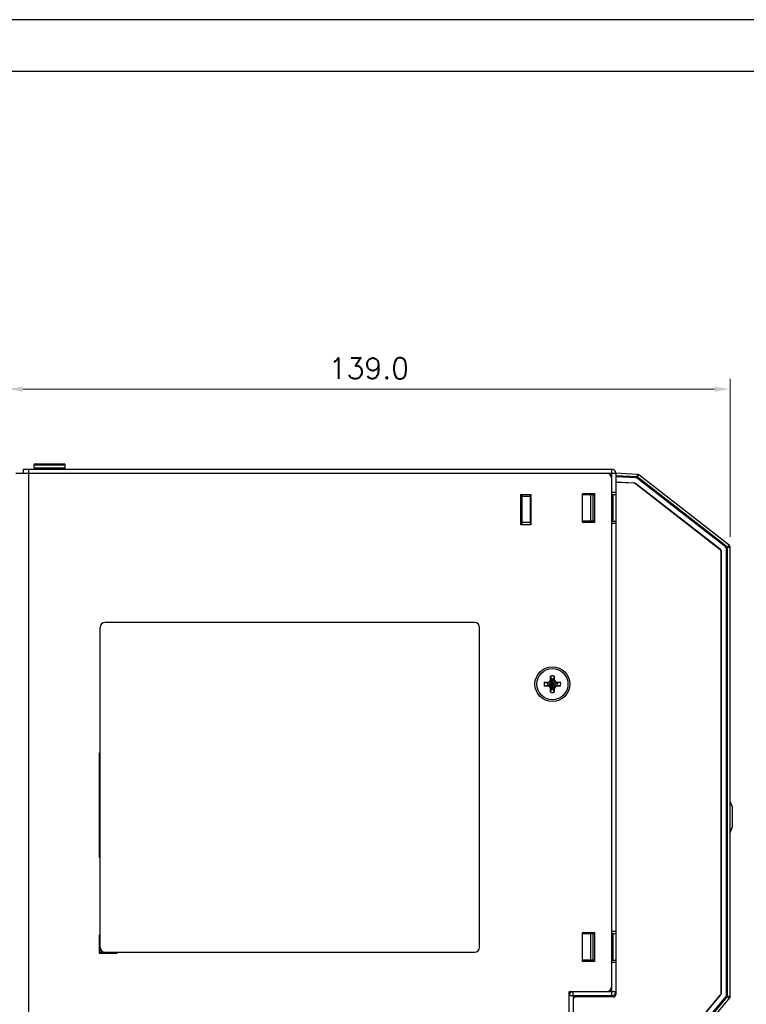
# Model space of a CAD drawing. Header units: inches. Extents: x 0 to 420, y 0 to 297.
# Tile 7 of 10: x 146 to 286, y 107 to 297. Entities that reach past the tile are written whole.
import ezdxf

# ---------------------------------------------------------------- set-up
doc = ezdxf.new("R2010")
doc.units = ezdxf.units.IN
doc.header["$MEASUREMENT"] = 0
doc.layers.add('Dimension', color=2, linetype='Continuous', lineweight=9)
doc.styles.add('ROMANS', font='romans')
doc.dimstyles.new('yutana', dxfattribs={"dimscale": 2, "dimtxt": 2, "dimasz": 1.5, "dimexe": 1, "dimexo": 1, "dimgap": 1, "dimtad": 1, "dimdec": 1, "dimzin": 0, "dimdsep": 46, "dimtxsty": 'ROMANS', "dimcen": 0, "dimadec": 0, "dimazin": 0, "dimtp": 0.01, "dimtm": 0.01, "dimtfac": 1, "dimtdec": 1, "dimtmove": 0, "dimatfit": 3, "dimfxl": 1, "dimtolj": 1, "dimtzin": 0, "dimlwd": 0, "dimlwe": 0, "dimarcsym": 0})

# ---------------------------------------------------------------- blocks, each defined once
blk = doc.blocks.new('*D3')
at = {"layer": 'Defpoints', "color": 0}
for p in [(282.7, 225.9), (282.7, 195.46), (143.7, 176.9)]:
    blk.add_point(p, dxfattribs=at)
at = {"layer": 'Dimension', "color": 0, "lineweight": 0}
for p, q in [((143.7, 178.9), (143.7, 227.9)), ((282.7, 197.46), (282.7, 227.9)), ((146.7, 225.9), (279.7, 225.9))]:
    blk.add_line(p, q, dxfattribs=at)
at = {"layer": 'Dimension', "color": 0}
for points in [[(146.7, 226.4), (146.7, 225.4), (143.7, 225.9)], [(279.7, 226.4), (279.7, 225.4), (282.7, 225.9)]]:
    blk.add_solid(points, dxfattribs=at)
at = {"layer": 'Dimension', "color": 0, "insert": (213.2, 229.9), "char_height": 4, "attachment_point": 5, "style": 'ROMANS'}
blk.add_mtext('\\A1;139.0', dxfattribs=at)

msp = doc.modelspace()

# ---------------------------------------------------------------- linework, layer by layer
at = {"color": 7, "linetype": 'Continuous'}
for p, q in [((146.8, 209.7), (146.8, 210.5)), ((146.8, 210.5), (259.9, 210.5)), ((147.8, 86.5), (147.8, 210.5)), ((148.8, 210.7), (148.8, 211.3)), ((148.8, 210.7), (148.8, 211.3)), ((148.8, 211.3), (154.8, 211.3)), ((154.8, 210.7), (148.8, 210.7)), ((149, 211.5), (154.6, 211.5)), ((154.8, 210.7), (154.8, 211.3)), ((154.8, 210.7), (154.8, 211.3)), ((259.9, 109.1), (259.9, 210.5)), ((145.3, 209.7), (260.7, 209.7)), ((260.7, 209.7), (260.7, 206)), ((264.83, 209.48), (260.7, 209.7)), ((264.8, 208.98), (260.7, 209.2)), ((264.57, 208.8), (260.7, 209)), ((264.83, 209.48), (264.8, 208.98)), ((264.8, 208.98), (265.11, 209.38)), ((282.2, 195.46), (264.8, 208.98)), ((281.81, 195.51), (264.86, 208.69)), ((282.51, 195.85), (265.11, 209.38)), ((264.21, 207.81), (260.7, 208)), ((264.21, 207.77), (260.7, 207.95)), ((264.21, 207.77), (264.21, 207.81)), ((264.46, 207.67), (264.49, 207.71)), ((280.78, 194.98), (264.46, 207.67)), ((280.81, 195.02), (264.49, 207.71)), ((242.45, 199.8), (242.45, 205.6)), ((242.45, 205.6), (244.35, 205.6)), ((242.45, 205.3), (242.6, 205.3)), ((242.6, 205.6), (242.6, 199.8)), ((244.2, 205.2), (242.6, 205.2)), ((244.2, 205.6), (244.2, 199.8)), ((244.35, 205.6), (244.35, 199.8)), ((254.3, 200.2), (254.3, 205.8)), ((254.3, 205.8), (256.6, 205.8)), ((256.6, 205.54), (254.3, 205.5)), ((255.8, 205.53), (255.8, 200.47)), ((256.3, 205.53), (256.3, 200.47)), ((256.6, 205.8), (256.6, 200.2)), ((260.7, 206), (259.9, 206)), ((259.9, 205.6), (260.7, 205.61)), ((260.2, 200.4), (260.2, 205.6)), ((260.7, 206), (260.7, 200)), ((242.45, 204.5), (242.6, 204.5)), ((242.6, 203.1), (242.45, 203.1)), ((244.35, 199.8), (242.45, 199.8)), ((244.2, 200.2), (242.6, 200.2)), ((256.6, 200.46), (254.3, 200.5)), ((256.6, 200.2), (254.3, 200.2)), ((260.7, 200.39), (259.9, 200.4)), ((260.7, 200), (259.9, 200)), ((260.7, 200), (260.7, 121.5)), ((282.51, 195.85), (282.2, 195.46)), ((282.2, 195.46), (282.7, 195.46)), ((282.2, 108.98), (282.2, 195.46)), ((282.7, 108.98), (282.7, 195.46)), ((280.78, 194.98), (280.81, 195.02)), ((280.95, 194.62), (281, 194.62)), ((280.95, 109.6), (280.95, 194.62)), ((281, 109.6), (281, 194.62)), ((282, 109.24), (282, 195.11)), ((233.5, 181), (162.5, 181)), ((161.5, 117.5), (161.5, 180)), ((234.5, 118.5), (234.5, 180)), ((248.13, 169.92), (248.13, 170.66)), ((248.13, 170.66), (248.31, 170.03)), ((248.87, 170.66), (248.68, 170.03)), ((248.87, 170.66), (248.87, 169.92)), ((246.94, 169.47), (247.68, 169.47)), ((246.94, 169.47), (247.57, 169.28)), ((246.94, 168.73), (247.57, 168.91)), ((247.68, 168.73), (246.94, 168.73)), ((247.57, 168.91), (249.43, 169.28)), ((247.6, 169.28), (247.57, 169.28)), ((247.57, 169.28), (249.43, 168.91)), ((247.57, 168.91), (247.6, 168.91)), ((248.05, 169.54), (247.6, 169.28)), ((247.68, 169.47), (247.6, 169.28)), ((247.6, 168.91), (249.39, 169.28)), ((247.6, 169.28), (249.39, 168.91)), ((247.6, 168.91), (248.05, 168.66)), ((247.68, 168.73), (247.6, 168.91)), ((247.68, 169.47), (247.93, 169.56)), ((247.93, 168.64), (247.68, 168.73)), ((247.93, 169.56), (248.13, 169.92)), ((247.93, 169.56), (248.05, 169.54)), ((248.31, 169.99), (248.05, 169.54)), ((248.05, 168.66), (248.94, 169.54)), ((248.94, 168.66), (248.05, 169.54)), ((248.13, 169.92), (248.31, 169.99)), ((248.31, 168.17), (248.68, 170.03)), ((248.31, 170.03), (248.31, 169.99)), ((248.68, 168.17), (248.31, 170.03)), ((248.31, 168.21), (248.68, 169.99)), ((248.68, 168.21), (248.31, 169.99)), ((248.68, 169.99), (248.68, 170.03)), ((248.87, 169.92), (248.68, 169.99)), ((248.94, 169.54), (248.68, 169.99)), ((248.87, 169.92), (249.07, 169.56)), ((249.07, 169.56), (248.94, 169.54)), ((249.39, 169.28), (248.94, 169.54)), ((248.94, 168.66), (249.39, 168.91)), ((249.07, 169.56), (249.32, 169.47)), ((249.32, 168.73), (249.07, 168.64)), ((249.32, 169.47), (250.06, 169.47)), ((249.32, 169.47), (249.39, 169.28)), ((249.32, 168.73), (249.39, 168.91)), ((250.06, 168.73), (249.32, 168.73)), ((249.43, 169.28), (249.39, 169.28)), ((249.39, 168.91), (249.43, 168.91)), ((250.06, 169.47), (249.43, 169.28)), ((250.06, 168.73), (249.43, 168.91)), ((247.93, 168.64), (248.05, 168.66)), ((248.13, 168.28), (247.93, 168.64)), ((248.05, 168.66), (248.31, 168.21)), ((248.13, 167.54), (248.13, 168.28)), ((248.13, 168.28), (248.31, 168.21)), ((248.13, 167.54), (248.31, 168.17)), ((248.31, 168.21), (248.31, 168.17)), ((248.68, 168.21), (248.94, 168.66)), ((248.87, 168.28), (248.68, 168.21)), ((248.68, 168.17), (248.68, 168.21)), ((248.87, 167.54), (248.68, 168.17)), ((249.07, 168.64), (248.87, 168.28)), ((248.87, 168.28), (248.87, 167.54)), ((249.07, 168.64), (248.94, 168.66)), ((161.3, 155.8), (161.3, 135.8)), ((161.5, 155.8), (161.3, 155.8)), ((282.7, 146.46), (283.05, 145.49)), ((283.05, 145.49), (283.05, 141.58)), ((283.05, 141.58), (282.7, 140.61)), ((282.7, 140.6), (283.05, 141.56)), ((283.05, 141.55), (282.7, 140.58)), ((161.3, 135.8), (161.5, 135.8)), ((254.3, 121.3), (256.6, 121.3)), ((254.3, 115.7), (254.3, 121.3)), ((256.6, 121.3), (256.6, 115.7)), ((260.7, 121.5), (259.9, 121.5)), ((260.7, 121.5), (260.7, 115.5)), ((161.3, 120.8), (161.3, 117.3)), ((161.5, 120.8), (161.3, 120.8)), ((256.6, 121.04), (254.3, 121)), ((255.8, 121.03), (255.8, 115.97)), ((256.3, 121.03), (256.3, 115.97)), ((259.9, 121.1), (260.7, 121.11)), ((260.2, 115.9), (260.2, 121.1)), ((161.3, 117.3), (164.8, 117.3)), ((161.5, 117.5), (233.5, 117.5)), ((164.8, 117.3), (164.8, 117.5)), ((256.6, 115.96), (254.3, 116)), ((256.6, 115.7), (254.3, 115.7)), ((260.7, 115.89), (259.9, 115.9)), ((260.7, 115.5), (259.9, 115.5)), ((260.7, 115.5), (260.7, 109.9)), ((260.7, 109.9), (251.7, 109.9)), ((251.7, 87.33), (251.7, 109.9)), ((252.5, 109.08), (251.7, 109.08)), ((252.5, 109.08), (252.5, 87.33)), ((252.51, 109.1), (252.51, 109.9)), ((259.9, 109.1), (252.51, 109.1)), ((260.2, 108.9), (253, 108.9)), ((260.7, 109.9), (260.7, 109.4)), ((264.54, 89.82), (280.85, 109.31)), ((264.57, 89.79), (280.88, 109.28)), ((265.01, 88.46), (282.2, 108.98)), ((265.06, 88.82), (281.88, 108.92)), ((265.4, 88.14), (282.58, 108.66)), ((280.85, 109.31), (280.88, 109.28)), ((280.95, 109.6), (281, 109.6)), ((282.7, 108.98), (282.2, 108.98)), ((282.2, 108.98), (282.58, 108.66))]:
    msp.add_line(p, q, dxfattribs=at)
at = {"ltscale": 5}
for points in [[(0, 0), (420, 0), (420, 297), (0, 297)], [(10, 10), (410, 10), (410, 287), (10, 287)]]:
    msp.add_lwpolyline(points, close=True, dxfattribs=at)
at = {"color": 7, "linetype": 'Continuous'}
for radius in [3.35, 3]:
    msp.add_circle((248.5, 169.1), radius, dxfattribs=at)
for centre, radius, start, end in [((149, 211.3), 0.2, 90, 180), ((149, 210.7), 0.2, 180, 270), ((154.6, 211.3), 0.2, 0, 90), ((154.6, 210.7), 0.2, 270, 0), ((259.9, 209.7), 0.8, 0, 90), ((258.9, 208.7), 1, 0, 90), ((264.55, 208.3), 0.5, 52.125, 87), ((264.8, 208.98), 0.5, 52.125, 87), ((264.18, 207.31), 0.5, 52.125, 87), ((264.18, 207.31), 0.456, 52.125, 87), ((281.5, 195.11), 0.5, 0, 52.125), ((282.2, 195.46), 0.5, 0, 52.125), ((280.5, 194.62), 0.456, 0, 52.125), ((280.5, 194.62), 0.5, 0, 52.125), ((162.5, 180), 1, 90, 180), ((233.5, 180), 1, 0, 90), ((248.5, 169.1), 1.6, 76.6293, 103.3707), ((248.5, 169.1), 1.6, 166.6293, 193.3707), ((248.5, 169.1), 0.95, 168.7706, 191.2294), ((248.5, 169.1), 0.95, 78.7706, 101.2294), ((248.5, 169.1), 0.95, 348.7706, 11.2294), ((248.5, 169.1), 1.6, 346.6293, 13.3707), ((248.5, 169.1), 1.6, 256.6293, 283.3707), ((248.5, 169.1), 0.95, 258.7706, 281.2294), ((162.5, 118.5), 1, 180, 270), ((233.5, 118.5), 1, 270, 0), ((258.9, 110.9), 1, 270, 0), ((252.51, 109.08), 0.816, 90, 180), ((252.51, 109.08), 0.0159, 90, 180), ((253, 108.4), 0.5, 90, 180), ((259.9, 109.9), 0.8, 270, 0), ((260.2, 109.4), 0.5, 270, 0), ((280.5, 109.6), 0.456, 320.0636, 0), ((280.5, 109.6), 0.5, 320.0636, 0), ((281.5, 109.24), 0.5, 320.0636, 0), ((282.2, 108.98), 0.5, 320.0636, 0)]:
    msp.add_arc(centre, radius, start, end, dxfattribs=at)

# ---------------------------------------------------------------- dimensions: what is measured, and where the dimension line sits
at = {"layer": 'Dimension'}
dim = msp.add_linear_dim(base=(282.7, 225.9), p1=(143.7, 176.9), p2=(282.7, 195.46), dimstyle='yutana', dxfattribs=at)
dim.commit()
dim.dimension.update_dxf_attribs({"geometry": '*D3', "text_midpoint": (213.2, 229.9)})

doc.saveas('drawing.dxf')
